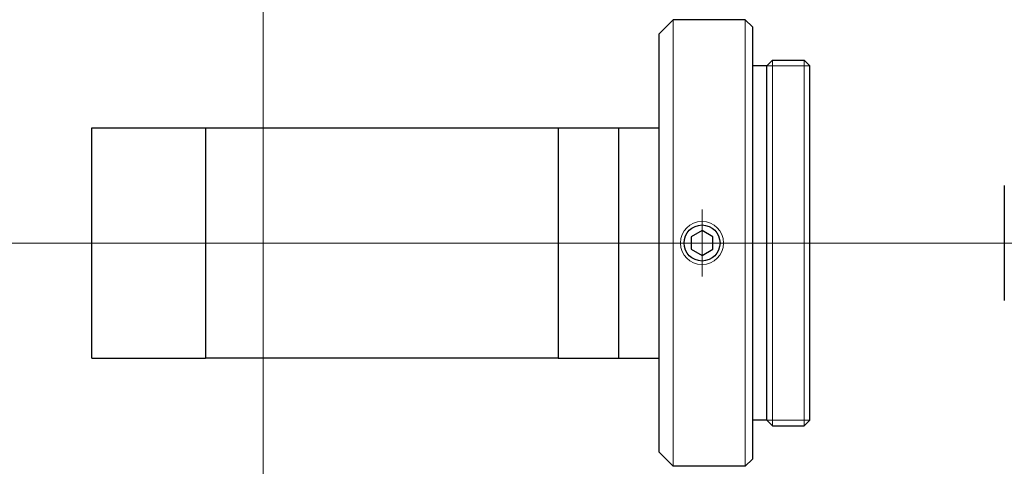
# Model space of a CAD drawing. Header units: millimetres. Extents: x -16.9 to 51.5, y 284.5 to 315.5.
import ezdxf

# ---------------------------------------------------------------- set-up
doc = ezdxf.new("R2010")
doc.units = ezdxf.units.MM
doc.header["$LTSCALE"] = 0.25
doc.linetypes.add('CENTER', pattern=[50.8, 31.75, -6.35, 6.35, -6.35])
doc.layers.add('00_補助線', color=252, linetype='Continuous', lineweight=0, plot=False)
for name, color, linetype, lineweight in [('01_中心線', 1, 'CENTER', 20), ('iris＆image_circle', 7, 'Continuous', 30), ('外観', 7, 'Continuous', 30)]:
    doc.layers.add(name, color=color, linetype=linetype, lineweight=lineweight)

msp = doc.modelspace()

# ---------------------------------------------------------------- linework, layer by layer
at = {"layer": '00_補助線'}
for p, direction in [((0, 0), (0, 1)), ((0, 300), (1, 0))]:
    msp.add_xline(p, direction, dxfattribs=at)
at = {"layer": '01_中心線'}
for p, q in [((30.49, 297.676), (30.49, 302.324)), ((-16.91, 300), (51.49, 300))]:
    msp.add_line(p, q, dxfattribs=at)
at = {"layer": 'iris＆image_circle'}
msp.add_line((51.49, 304), (51.49, 296), dxfattribs=at)
at = {"layer": '外観'}
for p, q in [((27.49, 314.5), (28.49, 315.5)), ((33.49, 315.5), (28.49, 315.5)), ((33.49, 315.5), (33.99, 315)), ((33.99, 315), (33.99, 285)), ((27.49, 314.5), (27.49, 285.5)), ((34.99, 312.303), (35.387, 312.7)), ((35.387, 312.7), (37.593, 312.7)), ((37.593, 312.7), (37.99, 312.3)), ((34.99, 312.3), (33.99, 312.3)), ((34.99, 287.697), (34.99, 312.303)), ((37.99, 287.7), (37.99, 312.3)), ((-11.91, 292), (-11.91, 308)), ((-11.91, 308), (-4.01, 308)), ((-4.01, 308), (20.49, 308)), ((-4.01, 308), (-4.01, 292)), ((20.49, 308), (20.49, 292)), ((20.49, 308), (24.69, 308)), ((24.69, 308), (24.69, 292)), ((24.69, 308), (27.49, 308)), ((-11.91, 292), (-4.01, 292)), ((20.49, 292), (-4.01, 292)), ((20.49, 292), (24.69, 292)), ((24.69, 292), (27.49, 292)), ((34.99, 287.7), (33.99, 287.7)), ((34.99, 287.697), (35.387, 287.3)), ((35.387, 287.3), (37.593, 287.3)), ((37.593, 287.3), (37.99, 287.7)), ((27.49, 285.5), (28.49, 284.5)), ((33.49, 284.5), (33.99, 285)), ((33.49, 284.5), (28.49, 284.5))]:
    msp.add_line(p, q, dxfattribs=at)
at = {"layer": '外観', "lineweight": 15}
msp.add_line((28.49, 284.5), (28.49, 315.5), dxfattribs=at)
at = {"layer": '外観', "lineweight": 9}
msp.add_line((33.49, 315.5), (33.49, 284.5), dxfattribs=at)
at = {"layer": '外観', "lineweight": 20}
for p, q in [((35.387, 287.3), (35.387, 312.7)), ((37.593, 287.3), (37.593, 312.7)), ((37.99, 312.3), (34.99, 312.3)), ((37.99, 287.7), (34.99, 287.7))]:
    msp.add_line(p, q, dxfattribs=at)
at = {"layer": '外観'}
msp.add_lwpolyline([(29.74, 299.567), (30.49, 299.134), (31.24, 299.567), (31.24, 300.433), (30.49, 300.866), (29.74, 300.433)], close=True, dxfattribs=at)
at = {"layer": '外観', "lineweight": 20}
msp.add_circle((30.49, 300), 1.5, dxfattribs=at)
at = {"layer": '外観'}
msp.add_circle((30.49, 300), 1.25, dxfattribs=at)

doc.saveas('drawing.dxf')
